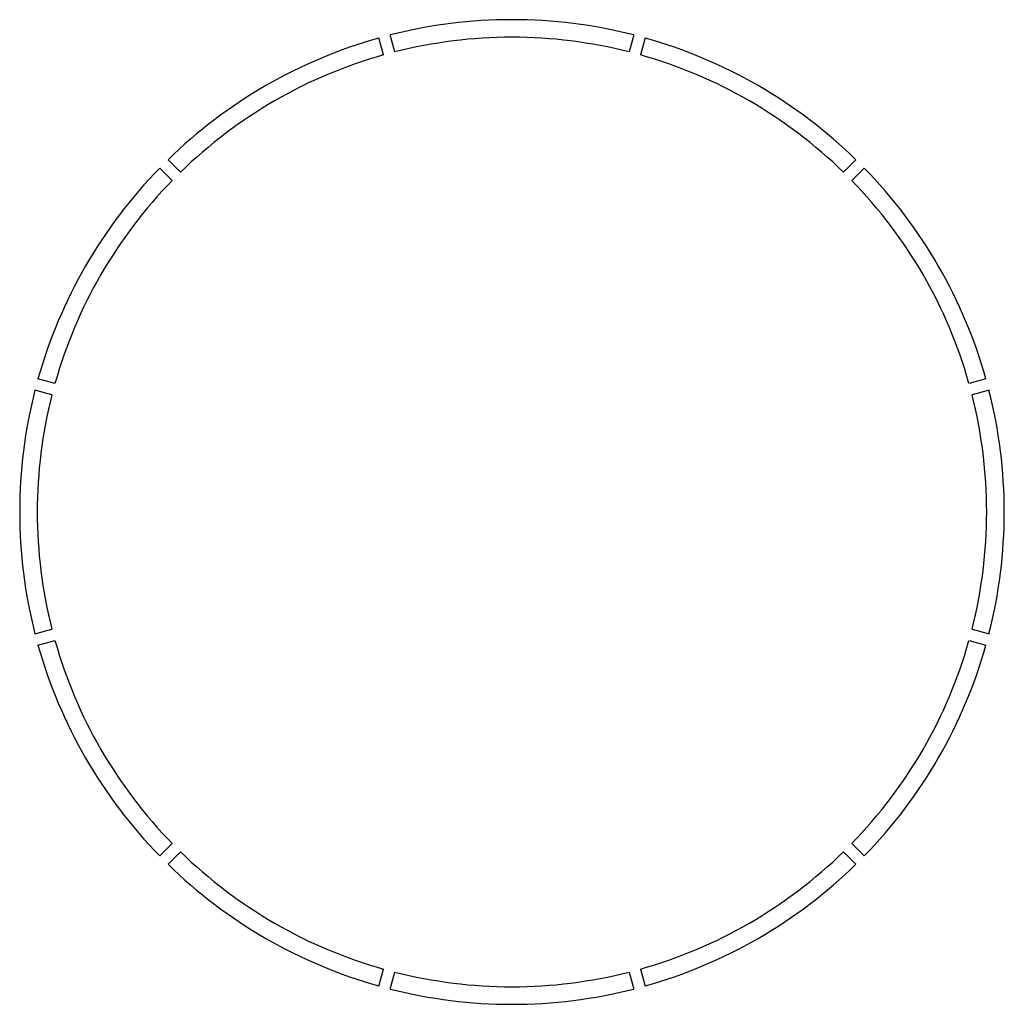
# Model space of a CAD drawing. Header units: millimetres. Extents: x -2658 to 10792, y 9056 to 22506.
import ezdxf

# ---------------------------------------------------------------- set-up
doc = ezdxf.new("R2010")
doc.units = ezdxf.units.MM
doc.header["$LTSCALE"] = 15
doc.layers.add('DIM', color=1, linetype='Continuous')
doc.layers.add('L50', color=6, linetype='Continuous')

msp = doc.modelspace()

# ---------------------------------------------------------------- linework, layer by layer
at = {"layer": 'DIM'}
for p, q in [((2312, 22024), (2249, 22256)), ((2312, 22024, 240), (2249, 22256, 240)), ((2312, 22024, 240), (2249, 22256, 240)), ((2466, 22065), (2404, 22298)), ((2466, 22065, 240), (2404, 22298, 240)), ((2466, 22065, 240), (2404, 22298, 240)), ((5731, 22298), (5668, 22065)), ((5731, 22298, 240), (5668, 22065, 240)), ((5731, 22298, 240), (5668, 22065, 240)), ((5885, 22256), (5823, 22024)), ((5885, 22256, 240), (5823, 22024, 240)), ((5885, 22256, 240), (5823, 22024, 240)), ((-631, 20593), (-461, 20423)), ((-631, 20593, 240), (-461, 20423, 240)), ((-631, 20593, 240), (-461, 20423, 240)), ((8596, 20423), (8766, 20593)), ((8596, 20423, 240), (8766, 20593, 240)), ((8596, 20423, 240), (8766, 20593, 240)), ((-745, 20480), (-575, 20310)), ((-745, 20480, 240), (-575, 20310, 240)), ((-745, 20480, 240), (-575, 20310, 240)), ((8709, 20310), (8879, 20480)), ((8709, 20310, 240), (8879, 20480, 240)), ((8709, 20310, 240), (8879, 20480, 240)), ((-2176, 17537), (-2408, 17599)), ((-2176, 17537, 240), (-2408, 17599, 240)), ((-2176, 17537, 240), (-2408, 17599, 240)), ((10542, 17599), (10310, 17537)), ((10542, 17599, 240), (10310, 17537, 240)), ((10542, 17599, 240), (10310, 17537, 240)), ((-2217, 17382), (-2449, 17444)), ((-2217, 17382, 240), (-2449, 17444, 240)), ((-2217, 17382, 240), (-2449, 17444, 240)), ((10584, 17444), (10352, 17382)), ((10584, 17444, 240), (10352, 17382, 240)), ((10584, 17444, 240), (10352, 17382, 240)), ((-2449, 14118), (-2217, 14180)), ((-2449, 14118, 240), (-2217, 14180, 240)), ((-2449, 14118, 240), (-2217, 14180, 240)), ((10352, 14180), (10584, 14118)), ((10352, 14180, 240), (10584, 14118, 240)), ((10352, 14180, 240), (10584, 14118, 240)), ((-2408, 13963), (-2176, 14025)), ((-2408, 13963, 240), (-2176, 14025, 240)), ((-2408, 13963, 240), (-2176, 14025, 240)), ((10310, 14025), (10542, 13963)), ((10310, 14025, 240), (10542, 13963, 240)), ((10310, 14025, 240), (10542, 13963, 240)), ((-575, 11252), (-745, 11082)), ((-575, 11252, 240), (-745, 11082, 240)), ((-575, 11252, 240), (-745, 11082, 240)), ((8879, 11082), (8709, 11252)), ((8879, 11082, 240), (8709, 11252, 240)), ((8879, 11082, 240), (8709, 11252, 240)), ((-461, 11139), (-631, 10969)), ((-461, 11139, 240), (-631, 10969, 240)), ((-461, 11139, 240), (-631, 10969, 240)), ((8766, 10969), (8596, 11139)), ((8766, 10969, 240), (8596, 11139, 240)), ((8766, 10969, 240), (8596, 11139, 240)), ((2249, 9306), (2312, 9538)), ((2249, 9306, 240), (2312, 9538, 240)), ((2249, 9306, 240), (2312, 9538, 240)), ((2404, 9264), (2466, 9497)), ((2404, 9264, 240), (2466, 9497, 240)), ((2404, 9264, 240), (2466, 9497, 240)), ((5668, 9497), (5731, 9264)), ((5668, 9497, 240), (5731, 9264, 240)), ((5668, 9497, 240), (5731, 9264, 240)), ((5823, 9538), (5885, 9306)), ((5823, 9538, 240), (5885, 9306, 240)), ((5823, 9538, 240), (5885, 9306, 240))]:
    msp.add_line(p, q, dxfattribs=at)
at = {"layer": 'L50'}
for centre, radius, start, end in [((4067, 15781), 6725, 75.6816, 104.3184), ((4067, 15781, 240), 6725, 75.6816, 104.3184), ((4067, 15781, 240), 6725, 75.6816, 104.3184), ((4067, 15781), 6725, 105.6816, 134.3184), ((4067, 15781, 240), 6725, 105.6816, 134.3184), ((4067, 15781, 240), 6725, 105.6816, 134.3184), ((4067, 15781), 6485, 75.7068, 104.2932), ((4067, 15781, 240), 6485, 75.7068, 104.2932), ((4067, 15781, 240), 6485, 75.7068, 104.2932), ((4067, 15781), 6725, 45.6816, 74.3184), ((4067, 15781, 240), 6725, 45.6816, 74.3184), ((4067, 15781, 240), 6725, 45.6816, 74.3184), ((4067, 15781), 6485, 105.7068, 134.2932), ((4067, 15781, 240), 6485, 105.7068, 134.2932), ((4067, 15781, 240), 6485, 105.7068, 134.2932), ((4067, 15781), 6485, 45.7068, 74.2932), ((4067, 15781, 240), 6485, 45.7068, 74.2932), ((4067, 15781, 240), 6485, 45.7068, 74.2932), ((4067, 15781), 6725, 135.6816, 164.3184), ((4067, 15781, 240), 6725, 135.6816, 164.3184), ((4067, 15781, 240), 6725, 135.6816, 164.3184), ((4067, 15781), 6725, 15.6816, 44.3184), ((4067, 15781, 240), 6725, 15.6816, 44.3184), ((4067, 15781, 240), 6725, 15.6816, 44.3184), ((4067, 15781), 6485, 135.7068, 164.2932), ((4067, 15781, 240), 6485, 135.7068, 164.2932), ((4067, 15781, 240), 6485, 135.7068, 164.2932), ((4067, 15781), 6485, 15.7068, 44.2932), ((4067, 15781, 240), 6485, 15.7068, 44.2932), ((4067, 15781, 240), 6485, 15.7068, 44.2932), ((4067, 15781), 6725, 165.6816, 194.3184), ((4067, 15781, 240), 6725, 165.6816, 194.3184), ((4067, 15781, 240), 6725, 165.6816, 194.3184), ((4067, 15781), 6485, 165.7068, 194.2932), ((4067, 15781, 240), 6485, 165.7068, 194.2932), ((4067, 15781, 240), 6485, 165.7068, 194.2932), ((4067, 15781), 6485, 345.7068, 14.2932), ((4067, 15781, 240), 6485, 345.7068, 14.2932), ((4067, 15781, 240), 6485, 345.7068, 14.2932), ((4067, 15781), 6725, 345.6816, 14.3184), ((4067, 15781, 240), 6725, 345.6816, 14.3184), ((4067, 15781, 240), 6725, 345.6816, 14.3184), ((4067, 15781), 6485, 195.7068, 224.2932), ((4067, 15781, 240), 6485, 195.7068, 224.2932), ((4067, 15781, 240), 6485, 195.7068, 224.2932), ((4067, 15781), 6485, 315.7068, 344.2932), ((4067, 15781, 240), 6485, 315.7068, 344.2932), ((4067, 15781, 240), 6485, 315.7068, 344.2932), ((4067, 15781), 6725, 195.6816, 224.3184), ((4067, 15781, 240), 6725, 195.6816, 224.3184), ((4067, 15781, 240), 6725, 195.6816, 224.3184), ((4067, 15781), 6725, 315.6816, 344.3184), ((4067, 15781, 240), 6725, 315.6816, 344.3184), ((4067, 15781, 240), 6725, 315.6816, 344.3184), ((4067, 15781), 6485, 225.7068, 254.2932), ((4067, 15781, 240), 6485, 225.7068, 254.2932), ((4067, 15781, 240), 6485, 225.7068, 254.2932), ((4067, 15781), 6485, 285.7068, 314.2932), ((4067, 15781, 240), 6485, 285.7068, 314.2932), ((4067, 15781, 240), 6485, 285.7068, 314.2932), ((4067, 15781), 6725, 225.6816, 254.3184), ((4067, 15781, 240), 6725, 225.6816, 254.3184), ((4067, 15781, 240), 6725, 225.6816, 254.3184), ((4067, 15781), 6725, 285.6816, 314.3184), ((4067, 15781, 240), 6725, 285.6816, 314.3184), ((4067, 15781, 240), 6725, 285.6816, 314.3184), ((4067, 15781), 6485, 255.7068, 284.2932), ((4067, 15781, 240), 6485, 255.7068, 284.2932), ((4067, 15781, 240), 6485, 255.7068, 284.2932), ((4067, 15781), 6725, 255.6816, 284.3184), ((4067, 15781, 240), 6725, 255.6816, 284.3184), ((4067, 15781, 240), 6725, 255.6816, 284.3184)]:
    msp.add_arc(centre, radius, start, end, dxfattribs=at)

doc.saveas('drawing.dxf')
